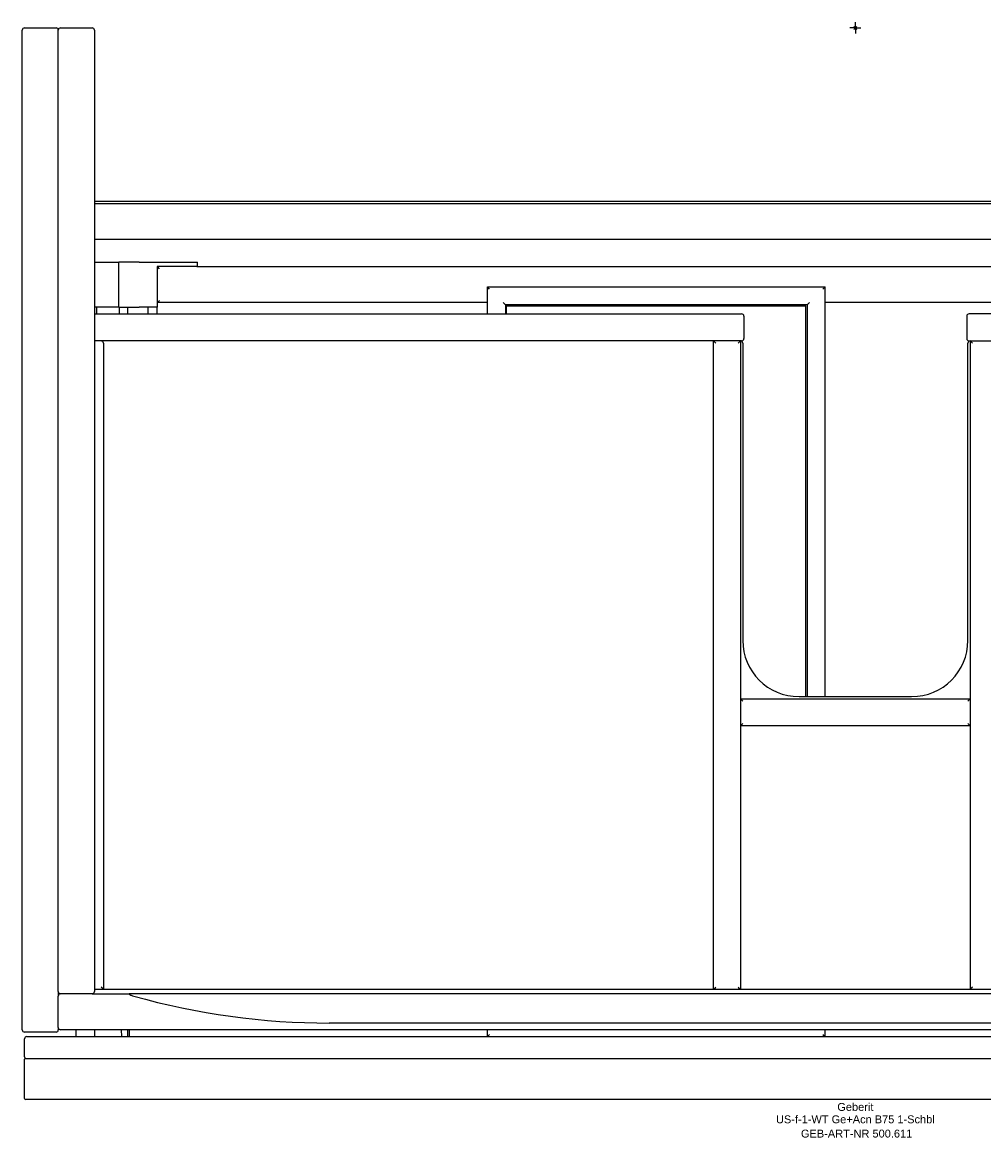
# Model space of a CAD drawing. Header units: millimetres. Extents: x -370 to 370, y -493 to 2.
# Tile 1 of 2: x -370 to 57, y -493 to 2. Entities that reach past the tile are written whole.
import ezdxf
from ezdxf.enums import TextEntityAlignment as Align

# ---------------------------------------------------------------- set-up
doc = ezdxf.new("R2010")
doc.units = ezdxf.units.MM
doc.layers.get('0').update_dxf_attribs({"linetype": 'CONTINUOUS'})
for name, color, linetype, lineweight in [('Arbeitspunkt(DIN)', 7, 'CONTINUOUS', 25), ('GEB-ART-NR', 1, 'CONTINUOUS', 18), ('GEB-BEZUG', 2, 'CONTINUOUS', 25), ('GEB-TEXT', 5, 'CONTINUOUS', 18)]:
    doc.layers.add(name, color=color, linetype=linetype, lineweight=lineweight)
doc.layers.add('GEB-KONTUR-A', color=5, linetype='CONTINUOUS')
doc.styles.get("Standard").update_dxf_attribs({"font": 'arial.ttf'})

# ---------------------------------------------------------------- blocks, each defined once
blk = doc.blocks.new('Einfügepunkt')
at = {"layer": 'GEB-BEZUG'}
for p, q in [((-0.71, -0.71), (0.71, 0.71)), ((-0.71, 0.71), (0.71, -0.71))]:
    blk.add_line(p, q, dxfattribs=at)

msp = doc.modelspace()

# ---------------------------------------------------------------- linework, layer by layer
at = {"layer": 'Arbeitspunkt(DIN)', "ltscale": 25}
for q in [(-2.5, 0), (0, 2.5), (0, -2.5), (2.5, 0)]:
    msp.add_line((0, 0), q, dxfattribs=at)
at = {"layer": 'GEB-KONTUR-A', "ltscale": 25}
for p, q in [((-369, 0), (-355, 0)), ((-353, 0), (-339, 0)), ((-370, -445), (-370, -1)), ((-354, -428), (-354, -1)), ((-338, -1), (-338, -428)), ((-338, -77), (338, -77)), ((-338, -78), (338, -78)), ((338, -94), (-338, -94)), ((-338, -104), (-327.13, -104)), ((-327.13, -124), (-327.13, -104)), ((-318.17, -104), (-327.13, -104)), ((-318.17, -104), (-294.17, -104)), ((-294.17, -104), (-292.17, -104)), ((-292.17, -106), (-292.17, -104)), ((-310.17, -106), (-310.17, -124)), ((-294.17, -106), (-310.17, -106)), ((-310, -108), (-310.17, -108)), ((-309, -107), (-310, -106)), ((-310, -122), (-310, -106)), ((-292.44, -106), (-294.17, -106)), ((-292.44, -106), (292.44, -106)), ((-163.43, -127), (-163.43, -115)), ((-162.43, -116), (-163.43, -115)), ((-163.43, -115), (-13.43, -115)), ((-14.43, -116), (-13.43, -115)), ((-13.43, -297), (-13.43, -115)), ((-310.17, -122), (-310, -122)), ((-310, -122), (-309, -121)), ((-163.43, -122), (-310, -122)), ((-155.43, -123), (-156.43, -122)), ((-155.43, -123), (-155.43, -127)), ((-21.43, -123), (-155.43, -123)), ((-154.93, -127), (-154.93, -123.5)), ((-154.93, -123.5), (-21.93, -123.5)), ((-21.93, -297), (-21.93, -123.5)), ((-21.43, -123), (-20.43, -122)), ((-21.43, -123), (-21.43, -297)), ((310, -122), (-13.43, -122)), ((-327.13, -124), (-338, -124)), ((-338, -127), (-50.5, -127)), ((-337, -124), (-337, -127)), ((-327.13, -124), (-318.17, -124)), ((-327, -124), (-327, -127)), ((-323.17, -127), (-323.17, -124)), ((-310.17, -124), (-318.17, -124)), ((-314.06, -127), (-314.06, -124)), ((-310.17, -124), (-310.06, -124)), ((-310.06, -127), (-310.06, -124)), ((-49.5, -128), (-49.5, -138)), ((49.5, -128), (49.5, -138)), ((338, -127), (50.5, -127)), ((-50.5, -139), (-338, -139)), ((-334, -140), (-334, -427)), ((-63, -139), (-62, -140)), ((-63, -427), (-63, -139)), ((-52, -140), (-51, -139)), ((-51, -139), (-51, -427)), ((-50, -140), (-50, -272)), ((50, -272), (50, -140)), ((50.5, -139), (338, -139)), ((52, -140), (51, -139)), ((51, -139), (51, -427)), ((-25, -297), (25, -297)), ((-51, -298), (-50, -299)), ((-51, -298), (51, -298)), ((51, -298), (50, -299)), ((-50, -309), (-51, -310)), ((51, -310), (-51, -310)), ((50, -309), (51, -310)), ((-334, -427), (-335, -426)), ((-63, -427), (-62, -426)), ((-52, -426), (-51, -427)), ((52, -426), (51, -427)), ((-354, -428), (-354, -430)), ((-354, -444), (-354, -430)), ((-339, -429), (-353, -429)), ((-339, -429), (-321.93, -429)), ((-338, -427), (338, -427)), ((233.72, -429), (-233.72, -429)), ((-354, -444), (-354, -445)), ((353, -445), (-353, -445)), ((-346.06, -448), (-346.06, -445)), ((-337.9, -445), (-338, -448)), ((-326.1, -445), (-326, -448)), ((-323.17, -448), (-323.17, -445)), ((-322.5, -445), (-322.5, -445.3)), ((-322.5, -445.3), (-322.5, -448)), ((233.72, -442), (-233.72, -442)), ((-163.43, -448), (-163.43, -445)), ((-13.43, -448), (-13.43, -445)), ((-355, -446), (-369, -446)), ((-369, -457), (-369, -449)), ((-368, -448), (368, -448)), ((-163.43, -448), (-162.43, -447)), ((-14.43, -447), (-13.43, -448)), ((-369, -475.5), (-369, -458.33)), ((-368.5, -457.67), (368.5, -457.67)), ((368.5, -476), (-368.5, -476))]:
    msp.add_line(p, q, dxfattribs=at)
for centre, radius, start, end in [((-369, -1), 1, 90, 180), ((-355, -1), 1, 0, 90), ((-353, -1), 1, 90, 180), ((-339, -1), 1, 0, 90), ((-50.5, -128), 1, 0, 90), ((50.5, -128), 1, 90, 180), ((-50.5, -138), 1, 270, 0), ((50.5, -138), 1, 180, 270), ((-335, -140), 1, 0, 90), ((-51, -140), 1, 0, 90), ((51, -140), 1, 90, 180), ((-25, -272), 25, 180, 270), ((25, -272), 25, 270, 0), ((-353, -428), 1, 180, 270), ((-353, -430), 1, 90, 180), ((-339, -428), 1, 270, 0), ((-233.72, -122), 320, 254.2595, 270), ((-369, -445), 1, 180, 270), ((-355, -445), 1, 270, 0), ((-353, -444), 1, 180, 270), ((-368, -449), 1, 90, 180), ((-368, -457), 1, 180, 226.1317), ((-368.5, -475.5), 0.5, 180, 270)]:
    msp.add_arc(centre, radius, start, end, dxfattribs=at)
for points, knots in [([(-321.93, -429), (-322.09, -429), (-322.26, -429.01), (-322.41, -429.05), (-322.44, -429.06), (-322.49, -429.09), (-322.5, -429.11), (-322.51, -429.13), (-322.51, -429.14), (-322.51, -429.15), (-322.5, -429.18), (-322.49, -429.2), (-322.45, -429.25), (-322.41, -429.28), (-322.25, -429.39), (-322.09, -429.47), (-321.75, -429.61), (-321.58, -429.67), (-321.14, -429.82), (-320.84, -429.91), (-320.53, -430)], [-0.0749929, -0.0749929, -0.0749929, -0.0749929, -0.0241702, -0.0241702, -0.0120851, -0.0120851, 0, 0, 0, 0.0083036, 0.0083036, 0.0166071, 0.0166071, 0.0332142, 0.0332142, 0.0846837, 0.0846837, 0.1361533, 0.1361533, 0.2250894, 0.2250894, 0.2250894, 0.2250894]), ([(-369, -458.33), (-369, -458.3), (-369, -458.27), (-368.99, -458.21), (-368.99, -458.18), (-368.97, -458.1), (-368.95, -458.05), (-368.91, -457.95), (-368.89, -457.9), (-368.82, -457.82), (-368.79, -457.78), (-368.7, -457.72), (-368.65, -457.7), (-368.57, -457.68), (-368.53, -457.67), (-368.5, -457.67)], [0, 0, 0, 0, 0.00923257, 0.00923257, 0.0183681, 0.0183681, 0.03594717, 0.03594717, 0.05169846, 0.05169846, 0.0675337, 0.0675337, 0.08343649, 0.08343649, 0.09327183, 0.09327183, 0.09327183, 0.09327183])]:
    msp.add_open_spline(points, degree=3, knots=knots, dxfattribs=at)
msp.add_rational_spline([(-233.72, -429), (-276.95, -429), (-321.93, -429)], [1.02211378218, 1.02211378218, 1.00184414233], degree=2, dxfattribs=at)

# ---------------------------------------------------------------- block references
at = {"ltscale": 25}
msp.add_blockref('Einfügepunkt', (0, 0), dxfattribs=at)

# ---------------------------------------------------------------- texts
at = {"layer": 'GEB-ART-NR'}
msp.add_text('GEB-ART-NR 500.611', height=3.5, dxfattribs=at).set_placement((0.55, -492.84), align=Align.CENTER)
at = {"layer": 'GEB-TEXT'}
for s, p in [('Geberit', (0, -481)), ('US-f-1-WT Ge+Acn B75 1-Schbl', (0, -486.5))]:
    msp.add_text(s, height=3.5, dxfattribs=at).set_placement(p, align=Align.CENTER)

doc.saveas('drawing.dxf')
